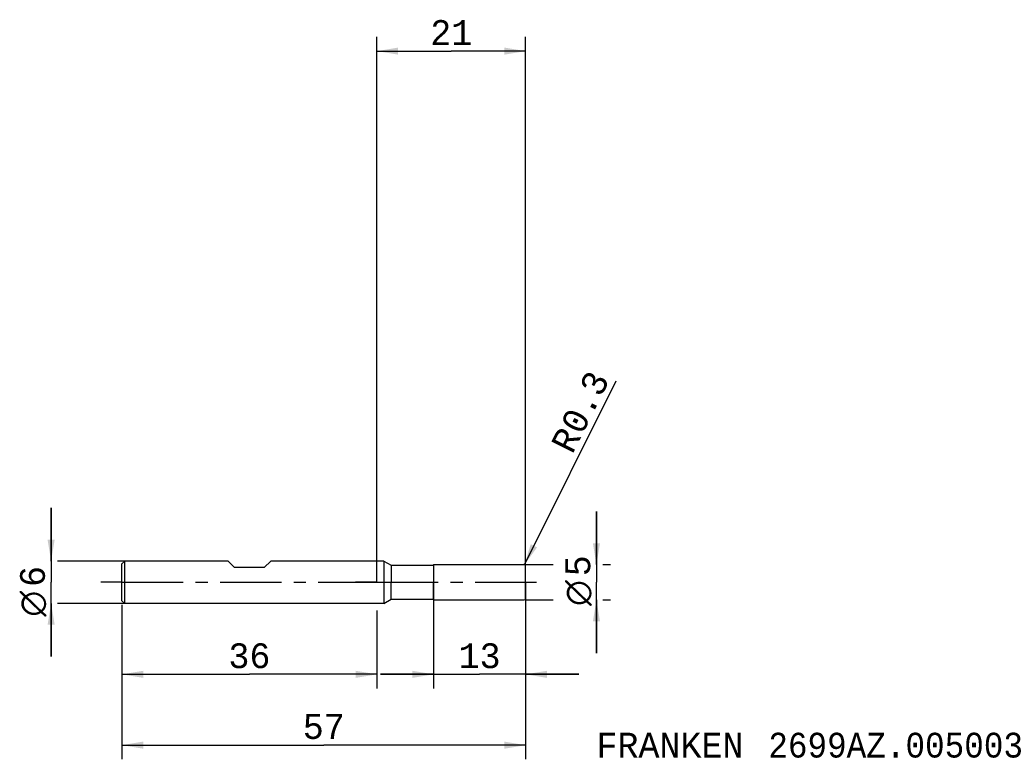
# Model space of a CAD drawing. Extents: x -50 to 89, y -25 to 79.
import ezdxf
from ezdxf.enums import TextEntityAlignment as Align

# ---------------------------------------------------------------- set-up
doc = ezdxf.new("R2010")
doc.units = 0
doc.header["$LTSCALE"] = 23.1
doc.linetypes.add('CENTER', pattern=[0.6, 0.375, -0.075, 0.075, -0.075])
doc.layers.get('0').update_dxf_attribs({"linetype": 'CONTINUOUS'})
for name, color, linetype in [('1', 4, 'CONTINUOUS'), ('2', 7, 'CONTINUOUS'), ('4', 2, 'CENTER'), ('SK1', 4, 'CONTINUOUS'), ('SK2', 7, 'CONTINUOUS'), ('SK4', 2, 'CENTER'), ('SK6', 5, 'CONTINUOUS')]:
    doc.layers.add(name, color=color, linetype=linetype)
doc.styles.add('TEXTSTYLE_1', font='gdt', dxfattribs={"width": 0.8})
doc.styles.add('TEXTSTYLE_2', font='monos.ttf')
doc.dimstyles.new('DIMSTYLE_1', dxfattribs={"dimtxt": 3.5, "dimasz": 3, "dimexe": 2, "dimexo": 0, "dimgap": 0.875, "dimtad": 1, "dimdec": 3, "dimtxsty": 'TEXTSTYLE_2', "dimblk": '_FILLED', "dimblk1": '_FILLED', "dimblk2": '_FILLED', "dimcen": 0.09, "dimclrt": 5, "dimazin": 2, "dimtfac": 1, "dimtdec": 3, "dimtofl": 0, "dimtmove": 0, "dimatfit": 3, "dimtolj": 1})
doc.dimstyles.new('DIMSTYLE_2', dxfattribs={"dimtxt": 3.5, "dimasz": 3, "dimexe": 2, "dimexo": 0, "dimgap": 0.875, "dimtad": 1, "dimdec": 3, "dimtxsty": 'TEXTSTYLE_2', "dimblk": '_FILLED', "dimblk1": '_FILLED', "dimblk2": '_FILLED', "dimcen": 0.09, "dimclrt": 5, "dimazin": 2, "dimtp": 0.2, "dimtm": 0.2, "dimtfac": 1, "dimtdec": 3, "dimtofl": 0, "dimtmove": 0, "dimatfit": 3, "dimtolj": 1})
doc.dimstyles.new('DIMSTYLE_3', dxfattribs={"dimtxt": 3.5, "dimasz": 3, "dimexe": 2, "dimexo": 0, "dimtad": 1, "dimdec": 3, "dimtxsty": 'TEXTSTYLE_2', "dimblk": '_FILLED', "dimblk1": '_FILLED', "dimblk2": '_FILLED', "dimcen": 0.09, "dimclrt": 5, "dimazin": 2, "dimtp": 0.1, "dimtm": 0.1, "dimtfac": 1, "dimtdec": 3, "dimtofl": 0, "dimtmove": 0, "dimatfit": 3, "dimtolj": 1})
doc.dimstyles.new('DIMSTYLE_4', dxfattribs={"dimtxt": 3.5, "dimasz": 3, "dimexe": 2, "dimexo": 0, "dimgap": 0.875, "dimtad": 1, "dimdec": 3, "dimtxsty": 'TEXTSTYLE_2', "dimblk": '_FILLED', "dimblk1": '_FILLED', "dimblk2": '_FILLED', "dimcen": 0.09, "dimclrt": 5, "dimazin": 2, "dimtp": 0.1, "dimtm": 0.1, "dimtfac": 1, "dimtdec": 3, "dimtofl": 0, "dimtmove": 0, "dimatfit": 3, "dimtolj": 1})
doc.dimstyles.new('DIMSTYLE_5', dxfattribs={"dimtxt": 3.5, "dimasz": 3, "dimexe": 2, "dimexo": 0, "dimgap": 0.875, "dimtad": 1, "dimdec": 3, "dimtxsty": 'TEXTSTYLE_2', "dimblk": '_FILLED', "dimblk1": '_FILLED', "dimblk2": '_FILLED', "dimcen": 0.09, "dimclrt": 5, "dimazin": 2, "dimtp": 0.3, "dimtm": 0.3, "dimtfac": 1, "dimtdec": 3, "dimtofl": 0, "dimtmove": 0, "dimatfit": 3, "dimtolj": 1})

# ---------------------------------------------------------------- blocks, each defined once
blk = doc.blocks.new('_FILLED')
at = {"color": 0, "linetype": 'BYBLOCK'}
blk.add_solid([(0, 0), (-1, 0.167), (-1, -0.167)], dxfattribs=at)
blk = doc.blocks.new('*D0')
at = {"layer": '2', "color": 7, "linetype": 'CONTINUOUS'}
for p, q in [((8, 0), (8, -15)), ((21, 0), (21, -15)), ((8, -13), (0.5, -13)), ((0.5, -13), (14.5, -13)), ((28.5, -13), (14.5, -13)), ((21, -13), (28.5, -13))]:
    blk.add_line(p, q, dxfattribs=at)
at = {"layer": '2', "color": 7, "linetype": 'CONTINUOUS', "xscale": 3, "yscale": 3, "zscale": 3}
blk.add_blockref('_FILLED', (8, -13), dxfattribs=at)
at = {"layer": '2', "color": 7, "linetype": 'CONTINUOUS', "xscale": 3, "yscale": 3, "zscale": 3, "rotation": 180}
blk.add_blockref('_FILLED', (21, -13), dxfattribs=at)
at = {"layer": '2', "color": 7, "linetype": 'CONTINUOUS', "style": 'TEXTSTYLE_2'}
blk.add_text('13', height=3.5, dxfattribs=at).set_placement((14.5, -12.125), align=Align.CENTER)
blk = doc.blocks.new('*D1')
at = {"layer": '2', "color": 7, "linetype": 'CONTINUOUS'}
for p, q in [((31, 2.5), (31, 10)), ((31, 10), (31, 0)), ((21, 2.5), (24.88, 2.5)), ((31.88, 2.5), (33, 2.5)), ((31, -10), (31, 0)), ((21, -2.5), (24.88, -2.5)), ((31, -2.5), (31, -10)), ((31.88, -2.5), (33, -2.5))]:
    blk.add_line(p, q, dxfattribs=at)
at = {"layer": '2', "color": 7, "linetype": 'CONTINUOUS', "xscale": 3, "yscale": 3, "zscale": 3}
for p, rotation in [((31, 2.5), 270), ((31, -2.5), 90)]:
    blk.add_blockref('_FILLED', p, dxfattribs=dict(at, rotation=rotation))
at = {"layer": '2', "color": 7, "linetype": 'CONTINUOUS'}
for s, style, p in [('5', 'TEXTSTYLE_2', (30.12, 2.33)), ('n', 'TEXTSTYLE_1', (30.12, -1.52))]:
    blk.add_text(s, height=3.5, rotation=90, dxfattribs=dict(at, style=style)).set_placement(p, align=Align.CENTER)
blk = doc.blocks.new('*D2')
at = {"layer": '2', "color": 7, "linetype": 'CONTINUOUS'}
for p, q in [((0, 0), (0, 77)), ((21, 0), (21, 77)), ((0, 75), (10.5, 75)), ((21, 75), (10.5, 75))]:
    blk.add_line(p, q, dxfattribs=at)
at = {"layer": '2', "color": 7, "linetype": 'CONTINUOUS', "xscale": 3, "yscale": 3, "zscale": 3, "rotation": 180}
blk.add_blockref('_FILLED', (0, 75), dxfattribs=at)
at = {"layer": '2', "color": 7, "linetype": 'CONTINUOUS', "xscale": 3, "yscale": 3, "zscale": 3}
blk.add_blockref('_FILLED', (21, 75), dxfattribs=at)
at = {"layer": '2', "color": 7, "linetype": 'CONTINUOUS', "style": 'TEXTSTYLE_2'}
blk.add_text('21', height=3.5, dxfattribs=at).set_placement((10.5, 75.875), align=Align.CENTER)
blk = doc.blocks.new('*D3')
at = {"layer": '2', "color": 7, "linetype": 'CONTINUOUS'}
blk.add_line((20.83, 2.47), (33.8, 28.42), dxfattribs=at)
at = {"layer": '2', "color": 7, "linetype": 'CONTINUOUS', "xscale": 3, "yscale": 3, "zscale": 3, "rotation": 243.4574330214}
blk.add_blockref('_FILLED', (20.83, 2.47), dxfattribs=at)
at = {"layer": '2', "color": 7, "linetype": 'CONTINUOUS', "style": 'TEXTSTYLE_2'}
for s, p in [('0.3', (28.95, 20.68)), ('R', (27.6, 17.96))]:
    blk.add_text(s, height=3.5, rotation=63.4574, dxfattribs=at).set_placement(p)
blk = doc.blocks.new('*D4')
at = {"layer": 'SK2', "color": 7, "linetype": 'CONTINUOUS'}
for p, q in [((-36, -3.18), (-36, -25)), ((21, -3.18), (21, -25)), ((-36, -23), (-7.5, -23)), ((21, -23), (-7.5, -23))]:
    blk.add_line(p, q, dxfattribs=at)
at = {"layer": 'SK2', "color": 7, "linetype": 'CONTINUOUS', "xscale": 3, "yscale": 3, "zscale": 3, "rotation": 180}
blk.add_blockref('_FILLED', (-36, -23), dxfattribs=at)
at = {"layer": 'SK2', "color": 7, "linetype": 'CONTINUOUS', "xscale": 3, "yscale": 3, "zscale": 3}
blk.add_blockref('_FILLED', (21, -23), dxfattribs=at)
at = {"layer": 'SK2', "color": 7, "linetype": 'CONTINUOUS', "style": 'TEXTSTYLE_2'}
blk.add_text('57', height=3.5, dxfattribs=at).set_placement((-7.5, -22.12), align=Align.CENTER)
blk = doc.blocks.new('*D5')
at = {"layer": 'SK2', "color": 7, "linetype": 'CONTINUOUS'}
for p, q in [((-46, 3), (-46, 10.5)), ((-46, 10.5), (-46, 0)), ((-35.6, 3), (-45.12, 3)), ((-46, -10.5), (-46, 0)), ((-46, -3), (-46, -10.5)), ((-35.6, -3), (-45.12, -3))]:
    blk.add_line(p, q, dxfattribs=at)
at = {"layer": 'SK2', "color": 7, "linetype": 'CONTINUOUS', "xscale": 3, "yscale": 3, "zscale": 3}
for p, rotation in [((-46, 3), 270), ((-46, -3), 90)]:
    blk.add_blockref('_FILLED', p, dxfattribs=dict(at, rotation=rotation))
at = {"layer": 'SK2', "color": 7, "linetype": 'CONTINUOUS'}
for s, style, p in [('6', 'TEXTSTYLE_2', (-46.88, 0.82)), ('n', 'TEXTSTYLE_1', (-46.88, -3.03))]:
    blk.add_text(s, height=3.5, rotation=90, dxfattribs=dict(at, style=style)).set_placement(p, align=Align.CENTER)
blk = doc.blocks.new('*D6')
at = {"layer": 'SK2', "color": 7, "linetype": 'CONTINUOUS'}
for p, q in [((-36, -4), (-36, -15)), ((0, -4), (0, -15)), ((-36, -13), (-18, -13)), ((0, -13), (-18, -13))]:
    blk.add_line(p, q, dxfattribs=at)
at = {"layer": 'SK2', "color": 7, "linetype": 'CONTINUOUS', "xscale": 3, "yscale": 3, "zscale": 3, "rotation": 180}
blk.add_blockref('_FILLED', (-36, -13), dxfattribs=at)
at = {"layer": 'SK2', "color": 7, "linetype": 'CONTINUOUS', "xscale": 3, "yscale": 3, "zscale": 3}
blk.add_blockref('_FILLED', (0, -13), dxfattribs=at)
at = {"layer": 'SK2', "color": 7, "linetype": 'CONTINUOUS', "style": 'TEXTSTYLE_2'}
blk.add_text('36', height=3.5, dxfattribs=at).set_placement((-18, -12.125), align=Align.CENTER)

msp = doc.modelspace()

# ---------------------------------------------------------------- linework, layer by layer
at = {"layer": '1', "color": 4, "linetype": 'CONTINUOUS'}
for p, q in [((1, 3), (0, 3)), ((1, 3), (2, 2.4)), ((1, 3), (1, 0)), ((2, 2.4), (8, 2.4)), ((2, 2.4), (2, 0)), ((8, 2.5), (20.7, 2.5)), ((8, 2.5), (8, 2.4)), ((8, 2.4), (8, 0)), ((21, 0), (21, 2.2)), ((21, 0), (21, 2.2)), ((1, 0), (1, -3)), ((2, -2.4), (2, 0)), ((8, -2.4), (8, 0)), ((21, -2.2), (21, 0)), ((21, -2.2), (21, 0)), ((1, -3), (2, -2.4)), ((2, -2.4), (8, -2.4)), ((8, -2.5), (8, -2.4)), ((8, -2.5), (20.7, -2.5)), ((1, -3), (0, -3))]:
    msp.add_line(p, q, dxfattribs=at)
for centre, start, end in [((20.7, 2.2), 0, 90), ((20.7, -2.2), 270, 360)]:
    msp.add_arc(centre, 0.3, start, end, dxfattribs=at)
at = {"layer": '4', "color": 2, "linetype": 'CENTER'}
for q in [(-3, 0), (24, 0)]:
    msp.add_line((0, 0), q, dxfattribs=at)
at = {"layer": 'SK1', "color": 4, "linetype": 'CONTINUOUS'}
for p, q in [((-35.6, 3), (-36, 2.6)), ((-21, 3), (-35.6, 3)), ((-35.6, -3), (-35.6, 3)), ((-20.1, 2.1), (-21, 3)), ((-15.9, 2.1), (-15, 3)), ((0, 3), (-15, 3)), ((-36, -2.6), (-36, 2.6)), ((-15.9, 2.1), (-20.1, 2.1)), ((-35.6, -3), (-36, -2.6)), ((0, -3), (-35.6, -3))]:
    msp.add_line(p, q, dxfattribs=at)
at = {"layer": 'SK4', "color": 2, "linetype": 'CENTER'}
for q in [(-39, 0), (3, 0)]:
    msp.add_line((-36, 0), q, dxfattribs=at)

# ---------------------------------------------------------------- texts
at = {"layer": 'SK6', "color": 5, "linetype": 'CONTINUOUS', "style": 'TEXTSTYLE_2'}
for s, p in [('FRANKEN ', (31, -24.75)), ('2699AZ.005003', (55.2452, -24.75))]:
    msp.add_text(s, height=3.5, dxfattribs=at).set_placement(p)

# ---------------------------------------------------------------- dimensions: what is measured, and where the dimension line sits
at = {"layer": '2', "color": 2, "linetype": 'CONTINUOUS'}
for base, p1, dimstyle, picture, middle in [((21, 75), (0, 0), 'DIMSTYLE_2', '*D2', (10.0559, 75)), ((21, -13), (8, 0), 'DIMSTYLE_1', '*D0', (14.6258, -13))]:
    dim = msp.add_linear_dim(base=base, p1=p1, p2=(21, 0), dimstyle=dimstyle, dxfattribs=at)
    dim.commit()
    dim.dimension.update_dxf_attribs({"geometry": picture, "text_midpoint": middle, "dimtype": 160})
dim = msp.add_radius_dim(center=(20.7, 2.2), mpoint=(20.8341, 2.4684), text='R<>', dimstyle='DIMSTYLE_3', override={"dimpost": '<>'}, dxfattribs=at)
dim.commit()
dim.dimension.update_dxf_attribs({"geometry": '*D3', "text_midpoint": (28.7396, 24.1692), "dimtype": 164})
dim = msp.add_linear_dim(base=(31, -2.5), p1=(21, 2.5), p2=(21, -2.5), angle=270, text='%%c<>', dimstyle='DIMSTYLE_1', dxfattribs=at)
dim.commit()
dim.dimension.update_dxf_attribs({"geometry": '*D1', "text_midpoint": (31, 0), "dimtype": 160})
at = {"layer": 'SK2', "color": 2, "linetype": 'CONTINUOUS'}
dim = msp.add_linear_dim(base=(-46, -3), p1=(-35.6, 3), p2=(-35.6, -3), angle=270, text='%%c<> ', dimstyle='DIMSTYLE_4', dxfattribs=at)
dim.commit()
dim.dimension.update_dxf_attribs({"geometry": '*D5', "text_midpoint": (-46, -1.5153), "dimtype": 160})
for base, p1, p2, dimstyle, picture, middle in [((21, -23), (-36, -3.1849), (21, -3.1849), 'DIMSTYLE_1', '*D4', (-7.515, -23)), ((0, -13), (-36, -4), (0, -4), 'DIMSTYLE_5', '*D6', (-18.0217, -13))]:
    dim = msp.add_linear_dim(base=base, p1=p1, p2=p2, dimstyle=dimstyle, dxfattribs=at)
    dim.commit()
    dim.dimension.update_dxf_attribs({"geometry": picture, "text_midpoint": middle, "dimtype": 160})

doc.saveas('drawing.dxf')
